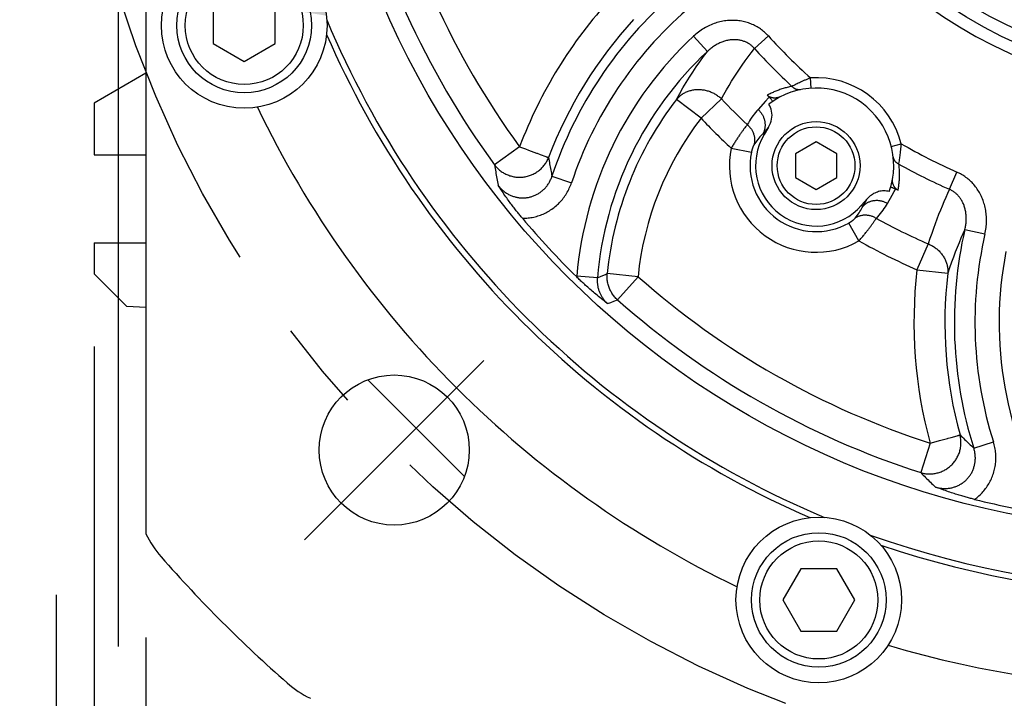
# Model space of a CAD drawing. Header units: millimetres. Extents: x -134 to 420, y 0 to 297.
# Tile 39 of 57: x 297 to 316, y 179 to 192. Entities that reach past the tile are written whole.
import ezdxf

# ---------------------------------------------------------------- set-up
doc = ezdxf.new("R2010")
doc.units = ezdxf.units.MM
doc.header["$LTSCALE"] = 23.1
doc.linetypes.add('CENTER', pattern=[0.6, 0.375, -0.075, 0.075, -0.075])
doc.layers.get('0').update_dxf_attribs({"linetype": 'CONTINUOUS'})
for name, color, linetype in [('AXIS', 7, 'CONTINUOUS'), ('COMPONENTS', 7, 'CONTINUOUS'), ('CUT', 7, 'CONTINUOUS'), ('DIMENSION', 7, 'CONTINUOUS')]:
    doc.layers.add(name, color=color, linetype=linetype)
doc.styles.get("Standard").update_dxf_attribs({"font": 'arial.ttf'})
doc.styles.add('TEXTSTYLE_4', font='gdt')
doc.dimstyles.new('DIMSTYLE_10', dxfattribs={"dimtxt": 3, "dimasz": 4, "dimexe": 0.18, "dimexo": 0.0625, "dimgap": 0.09, "dimtad": 1, "dimdec": 3, "dimlfac": 5, "dimdsep": 46, "dimtxsty": 'STANDARD', "dimblk": '_FILLED', "dimblk1": '_FILLED', "dimblk2": '_FILLED', "dimcen": 0.09, "dimadec": 0, "dimazin": 0, "dimtp": 0.2, "dimtm": 0.2, "dimtfac": 1, "dimtdec": 3, "dimtofl": 0, "dimtmove": 0, "dimatfit": 3, "dimldrblk": '_FILLED', "dimfxl": 1, "dimtolj": 1, "dimarcsym": 0})
doc.dimstyles.new('DIMSTYLE_11', dxfattribs={"dimtxt": 3, "dimasz": 4, "dimexe": 0.18, "dimexo": 0.0625, "dimgap": 0.09, "dimtad": 1, "dimdec": 3, "dimlfac": 5, "dimdsep": 46, "dimtxsty": 'STANDARD', "dimblk": '_FILLED', "dimblk1": '_FILLED', "dimblk2": '_FILLED', "dimcen": 0.09, "dimadec": 0, "dimazin": 0, "dimtp": 0.5, "dimtm": 0.5, "dimtfac": 1, "dimtdec": 3, "dimtofl": 0, "dimtmove": 0, "dimatfit": 3, "dimldrblk": '_FILLED', "dimfxl": 1, "dimtolj": 1, "dimarcsym": 0})
doc.dimstyles.new('DIMSTYLE_5', dxfattribs={"dimtxt": 3, "dimasz": 4, "dimexe": 0.18, "dimexo": 0.0625, "dimgap": 0.09, "dimtad": 1, "dimtih": 1, "dimtoh": 1, "dimdec": 3, "dimlfac": 5, "dimdsep": 46, "dimtxsty": 'STANDARD', "dimblk": '_FILLED', "dimblk1": '_FILLED', "dimblk2": '_FILLED', "dimcen": 0.09, "dimadec": 0, "dimazin": 0, "dimtp": 0.2, "dimtm": 0.2, "dimtfac": 1, "dimtdec": 3, "dimtofl": 0, "dimtmove": 0, "dimatfit": 3, "dimldrblk": '_FILLED', "dimfxl": 1, "dimtolj": 1, "dimarcsym": 0})

# ---------------------------------------------------------------- blocks, each defined once
blk = doc.blocks.new('_FILLED')
at = {"color": 0, "linetype": 'BYBLOCK'}
blk.add_solid([(0, 0), (-1, 0.1625), (-1, -0.1625)], dxfattribs=at)
blk = doc.blocks.new('*D3')
at = {"layer": 'DIMENSION', "color": 2, "linetype": 'CONTINUOUS'}
for p, q in [((287.147, 213.377), (270.155, 213.377)), ((299.621, 207.701), (287.147, 213.377)), ((287.147, 213.377), (287.147, 213.377))]:
    blk.add_line(p, q, dxfattribs=at)
at = {"layer": 'DIMENSION', "color": 2, "linetype": 'CONTINUOUS', "xscale": 4, "yscale": 4, "zscale": 4, "rotation": 335.5301621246}
blk.add_blockref('_FILLED', (299.621, 207.701), dxfattribs=at)
at = {"layer": 'DIMENSION', "color": 2, "linetype": 'CONTINUOUS', "insert": (284.147, 217.127), "char_height": 3, "width": 10.99257, "attachment_point": 3, "line_spacing_factor": 0.9, "style": 'TEXTSTYLE_4'}
blk.add_mtext('{\\Fgdt;n}\\Farial.ttf;215', dxfattribs=at)
blk = doc.blocks.new('*D16')
at = {"layer": 'DIMENSION', "color": 2, "linetype": 'CONTINUOUS'}
for p, q in [((299.19, 179.973), (299.19, 163.395)), ((339.19, 179.973), (339.19, 163.395)), ((299.19, 165.395), (319.19, 165.395)), ((339.19, 165.395), (319.19, 165.395))]:
    blk.add_line(p, q, dxfattribs=at)
at = {"layer": 'DIMENSION', "color": 2, "linetype": 'CONTINUOUS', "xscale": 4, "yscale": 4, "zscale": 4, "rotation": 180}
blk.add_blockref('_FILLED', (299.19, 165.395), dxfattribs=at)
at = {"layer": 'DIMENSION', "color": 2, "linetype": 'CONTINUOUS', "xscale": 4, "yscale": 4, "zscale": 4}
blk.add_blockref('_FILLED', (339.19, 165.395), dxfattribs=at)
at = {"layer": 'DIMENSION', "color": 2, "linetype": 'CONTINUOUS', "insert": (319.19, 169.145), "char_height": 3, "width": 11.11757, "attachment_point": 2, "line_spacing_factor": 0.9, "style": 'TEXTSTYLE_4'}
blk.add_mtext('{\\Fgdt;o}\\Farial.ttf;200', dxfattribs=at)
blk = doc.blocks.new('*D22')
at = {"color": 2, "linetype": 'CONTINUOUS'}
for p, q in [((298.19, 185.595), (298.19, 155.395)), ((340.19, 184.995), (340.19, 155.395)), ((298.19, 157.395), (319.19, 157.395)), ((340.19, 157.395), (319.19, 157.395))]:
    blk.add_line(p, q, dxfattribs=at)
at = {"color": 2, "linetype": 'CONTINUOUS', "xscale": 4, "yscale": 4, "zscale": 4, "rotation": 180}
blk.add_blockref('_FILLED', (298.19, 157.395), dxfattribs=at)
at = {"color": 2, "linetype": 'CONTINUOUS', "xscale": 4, "yscale": 4, "zscale": 4}
blk.add_blockref('_FILLED', (340.19, 157.395), dxfattribs=at)
at = {"color": 2, "linetype": 'CONTINUOUS', "insert": (319.19, 161.145), "char_height": 3, "width": 11.11757, "attachment_point": 2, "line_spacing_factor": 0.9, "style": 'TEXTSTYLE_4'}
blk.add_mtext('{\\Fgdt;o}\\Farial.ttf;210', dxfattribs=at)
blk = doc.blocks.new('*D24')
at = {"color": 2, "linetype": 'CONTINUOUS'}
for p, q in [((296.262, 179.795), (296.262, 194.637)), ((298.662, 179.795), (298.662, 194.637)), ((296.262, 192.637), (273.833, 192.637)), ((273.833, 192.637), (297.462, 192.637)), ((304.662, 192.637), (297.462, 192.637)), ((298.662, 192.637), (304.662, 192.637))]:
    blk.add_line(p, q, dxfattribs=at)
at = {"color": 2, "linetype": 'CONTINUOUS', "xscale": 4, "yscale": 4, "zscale": 4}
blk.add_blockref('_FILLED', (296.262, 192.637), dxfattribs=at)
at = {"color": 2, "linetype": 'CONTINUOUS', "xscale": 4, "yscale": 4, "zscale": 4, "rotation": 180}
blk.add_blockref('_FILLED', (298.662, 192.637), dxfattribs=at)
at = {"color": 2, "linetype": 'CONTINUOUS', "insert": (288.539, 196.387), "char_height": 3, "width": 14.70632, "attachment_point": 3, "line_spacing_factor": 0.9}
blk.add_mtext('4 - \\Fgdt;{\\Fgdt;n}\\Farial.ttf;12', dxfattribs=at)

msp = doc.modelspace()

# ---------------------------------------------------------------- linework, layer by layer
at = {"layer": 'AXIS', "color": 7, "linetype": 'CONTINUOUS'}
for p, q in [((299.19013, 190.8724), (298.19013, 190.29505)), ((298.19013, 190.29505), (298.19013, 189.29505)), ((305.34448, 183.08364), (303.47871, 184.94941))]:
    msp.add_line(p, q, dxfattribs=at)
at = {"layer": 'AXIS', "color": 2, "linetype": 'CENTER'}
for p, q in [((303.98733, 183.59226), (305.71974, 185.32467)), ((303.98733, 183.59226), (302.25492, 181.85985)), ((297.46201, 172.39505), (297.46201, 180.79505))]:
    msp.add_line(p, q, dxfattribs=at)
msp.add_circle((319.19013, 198.79505), 21.5, dxfattribs=at)
at = {"layer": 'COMPONENTS', "color": 7, "linetype": 'CONTINUOUS'}
for p, q in [((299.19013, 215.61676), (299.19013, 181.97335)), ((300.49013, 192.14146), (300.49013, 191.44864)), ((301.69013, 191.44864), (301.69013, 192.14146)), ((300.49013, 191.44864), (301.09013, 191.10223)), ((301.09013, 191.10223), (301.69013, 191.44864)), ((311.2195, 189.82719), (311.13596, 189.68816)), ((312.1367, 189.54873), (311.7367, 189.31779)), ((312.5367, 189.31779), (312.1367, 189.54873)), ((311.7367, 189.31779), (311.7367, 188.85591)), ((312.5367, 188.85591), (312.5367, 189.31779)), ((311.7367, 188.85591), (312.1367, 188.62497)), ((312.1367, 188.62497), (312.5367, 188.85591)), ((313.01783, 188.3209), (313.12424, 188.44331)), ((311.84372, 181.29505), (311.49731, 180.69505)), ((312.53654, 181.29505), (311.84372, 181.29505)), ((312.88295, 180.69505), (312.53654, 181.29505)), ((311.49731, 180.69505), (311.84372, 180.09505)), ((312.53654, 180.09505), (312.88295, 180.69505)), ((311.84372, 180.09505), (312.53654, 180.09505))]:
    msp.add_line(p, q, dxfattribs=at)
at = {"layer": 'COMPONENTS', "color": 9, "linetype": 'CONTINUOUS'}
for p, q in [((310.04044, 191.29484), (309.76871, 191.5863)), ((310.9476, 191.34914), (311.21661, 191.59215)), ((312.04219, 190.58387), (312.02959, 190.78347)), ((311.68936, 190.62766), (311.67171, 190.6186)), ((311.71043, 190.63835), (311.68936, 190.62766)), ((311.73485, 190.65057), (311.71043, 190.63835)), ((311.75292, 190.65949), (311.73485, 190.65057)), ((311.77237, 190.66899), (311.75292, 190.65949)), ((311.79315, 190.67901), (311.77237, 190.66899)), ((311.81523, 190.68952), (311.79315, 190.67901)), ((311.83854, 190.70044), (311.81523, 190.68952)), ((311.23185, 190.41197), (311.21944, 190.39812)), ((309.91461, 190.00171), (309.44134, 190.36679)), ((309.91461, 190.00171), (310.30924, 190.37583)), ((311.161, 190.33289), (311.01725, 190.17245)), ((311.21944, 190.39812), (311.161, 190.33289)), ((310.77239, 189.83434), (310.75858, 189.81581)), ((310.75858, 189.81581), (310.7438, 189.79568)), ((311.2195, 189.82719), (311.10942, 189.7041)), ((311.10942, 189.7041), (311.13596, 189.68816)), ((306.41002, 189.45343), (305.92747, 189.10071)), ((306.41002, 189.45343), (306.52493, 189.41011)), ((313.58966, 189.45957), (313.78339, 189.50926)), ((306.52493, 189.41011), (306.58478, 189.38754)), ((306.58478, 189.38754), (306.73436, 189.33114)), ((306.73436, 189.33114), (306.74672, 189.32647)), ((306.74672, 189.32647), (306.80463, 189.30465)), ((306.80463, 189.30465), (306.91808, 189.26186)), ((306.91808, 189.26186), (306.9255, 189.25905)), ((310.49726, 189.4253), (310.88751, 189.34474)), ((313.75711, 189.25212), (313.76027, 189.27636)), ((313.76027, 189.27636), (313.76346, 189.30191)), ((313.76346, 189.30191), (313.76663, 189.32868)), ((313.73718, 189.11796), (313.73922, 189.13058)), ((313.73922, 189.13058), (313.74272, 189.15269)), ((313.74272, 189.15269), (313.74667, 189.17848)), ((313.74667, 189.17848), (313.75097, 189.20782)), ((313.75097, 189.20782), (313.754, 189.22925)), ((313.754, 189.22925), (313.75711, 189.25212)), ((307.0351, 188.88206), (307.41317, 188.75616)), ((314.71288, 188.62966), (314.85901, 188.96143)), ((313.5151, 188.35765), (313.60744, 188.51669)), ((313.60744, 188.51669), (313.64808, 188.58667)), ((313.64808, 188.58667), (313.66725, 188.61969)), ((313.66725, 188.61969), (313.67629, 188.63527)), ((313.0412, 188.30058), (313.01783, 188.3209)), ((313.0412, 188.30058), (313.12424, 188.44331)), ((312.9652, 187.63224), (312.76799, 187.97849)), ((313.26267, 188.01104), (313.2754, 188.02917)), ((315.01195, 187.85555), (315.40031, 187.76632)), ((314.30401, 187.57546), (314.08689, 187.0769)), ((307.98744, 186.95034), (308.06846, 186.98595)), ((308.06846, 186.98595), (308.10301, 187.00109)), ((308.69775, 186.94149), (308.10301, 187.00109)), ((314.08689, 187.0769), (314.68059, 187.00772)), ((307.5148, 186.95073), (307.51367, 186.93614)), ((307.91185, 186.91702), (307.5148, 186.95073)), ((307.91185, 186.91702), (307.98744, 186.95034)), ((308.30158, 186.49392), (308.69775, 186.94149)), ((308.10867, 186.42119), (308.16942, 186.44422)), ((308.16942, 186.44422), (308.23313, 186.46825)), ((308.23313, 186.46825), (308.30158, 186.49392)), ((314.34168, 183.72556), (314.4601, 183.75806)), ((314.4601, 183.75806), (314.52178, 183.77498)), ((314.52178, 183.77498), (314.67595, 183.81727)), ((314.67595, 183.81727), (314.68869, 183.82076)), ((314.68869, 183.82076), (314.74837, 183.83714)), ((314.74837, 183.83714), (314.86531, 183.86921)), ((314.86531, 183.86921), (314.87296, 183.87129)), ((315.18322, 183.63073), (315.56308, 183.7511)), ((314.34168, 183.72556), (314.15861, 183.15657))]:
    msp.add_line(p, q, dxfattribs=at)
for points in [[(311.21661, 191.59215), (311.19932, 191.61078), (311.18148, 191.62894), (311.16307, 191.64664), (311.14409, 191.66389), (311.12455, 191.68067), (311.1045, 191.69691), (311.08394, 191.71261), (311.06287, 191.72778), (311.04134, 191.74234), (311.01936, 191.75631), (310.99693, 191.76968), (310.97411, 191.78241), (310.95091, 191.79449), (310.92732, 191.80592), (310.9034, 191.81668), (310.87916, 191.82676), (310.85458, 191.83617), (310.82968, 191.8449), (310.80445, 191.85295), (310.7789, 191.86031), (310.75304, 191.86697), (310.72687, 191.87292), (310.70039, 191.87817), (310.67365, 191.88269), (310.64664, 191.88647), (310.61938, 191.88951), (310.59191, 191.89179), (310.56423, 191.8933), (310.53636, 191.89405), (310.50833, 191.89401), (310.48016, 191.89319), (310.45184, 191.89158), (310.42343, 191.88916), (310.39492, 191.88593), (310.36632, 191.8819), (310.33769, 191.87705), (310.30902, 191.87137), (310.28033, 191.86487), (310.25168, 191.85754), (310.22307, 191.84937), (310.1945, 191.84037), (310.16605, 191.83055), (310.13772, 191.81989), (310.10952, 191.80839), (310.08151, 191.79608), (310.0537, 191.78294), (310.02608, 191.76897), (309.99875, 191.7542), (309.97169, 191.73862), (309.94491, 191.72223), (309.9185, 191.70507), (309.89246, 191.68712), (309.86678, 191.66841), (309.84155, 191.64896), (309.81682, 191.6288), (309.79254, 191.60792), (309.76871, 191.5863)], [(310.9476, 191.34913), (310.93741, 191.36054), (310.92685, 191.37165), (310.91591, 191.38244), (310.90461, 191.39291), (310.89295, 191.40304), (310.88094, 191.41282), (310.8686, 191.42223), (310.85591, 191.43127), (310.84292, 191.43991), (310.82962, 191.44815), (310.81602, 191.45599), (310.80215, 191.4634), (310.78802, 191.47037), (310.77364, 191.47692), (310.75901, 191.48302), (310.74416, 191.48867), (310.72908, 191.49388), (310.71376, 191.49864), (310.69822, 191.50295), (310.68246, 191.5068), (310.66648, 191.5102), (310.65028, 191.51313), (310.63387, 191.51558), (310.61726, 191.51756), (310.60045, 191.51906), (310.58347, 191.52007), (310.56633, 191.52059), (310.54904, 191.5206), (310.5316, 191.52011), (310.51403, 191.51911), (310.49635, 191.5176), (310.47855, 191.51558), (310.46066, 191.51303), (310.44269, 191.50996), (310.42464, 191.50637), (310.40653, 191.50224), (310.38838, 191.49759), (310.37019, 191.4924), (310.35199, 191.48667), (310.33378, 191.48042), (310.31559, 191.47362), (310.29744, 191.4663), (310.27933, 191.45844), (310.26129, 191.45004), (310.24333, 191.44113), (310.22546, 191.43168), (310.20771, 191.42171), (310.19009, 191.41123), (310.17262, 191.40024), (310.15531, 191.38873), (310.13819, 191.37673), (310.12128, 191.36425), (310.10458, 191.35127), (310.08814, 191.33784), (310.07196, 191.32395), (310.05605, 191.30962), (310.04044, 191.29484)], [(309.44134, 190.36679), (309.50345, 190.47949), (309.56643, 190.58895), (309.6301, 190.69518), (309.69361, 190.79711), (309.75748, 190.89587), (309.82379, 190.99478), (309.89339, 191.09483), (309.96559, 191.19487), (310.04044, 191.29484)], [(310.30924, 190.37583), (310.35768, 190.46443), (310.40659, 190.55084), (310.45591, 190.63509), (310.50532, 190.71671), (310.55508, 190.79622), (310.60605, 190.87508), (310.65818, 190.95339), (310.71148, 191.03108), (310.76698, 191.10938), (310.82501, 191.18869), (310.88522, 191.26861), (310.9476, 191.34913)], [(312.02959, 190.78347), (312.01476, 190.77746), (312.00005, 190.77142), (311.98547, 190.76535), (311.97105, 190.75929), (311.95678, 190.75323), (311.94271, 190.74718), (311.92885, 190.74115), (311.9152, 190.73517), (311.90178, 190.72922), (311.8886, 190.72333), (311.87568, 190.7175), (311.86303, 190.71173), (311.83854, 190.70044)], [(311.67171, 190.6186), (311.64839, 190.61379), (311.62562, 190.6088), (311.6034, 190.60365), (311.58188, 190.59834), (311.56091, 190.59285), (311.54012, 190.58712), (311.51937, 190.58113), (311.49879, 190.5749)], [(311.83467, 190.55613), (311.82748, 190.55483), (311.82022, 190.55388), (311.81292, 190.55329), (311.80558, 190.55305), (311.79823, 190.55316), (311.79087, 190.55363), (311.78351, 190.55445), (311.77618, 190.55562), (311.76887, 190.55714), (311.76161, 190.559), (311.75441, 190.56121), (311.74729, 190.56376), (311.74024, 190.56665), (311.73329, 190.56986), (311.72645, 190.5734), (311.71973, 190.57725), (311.71315, 190.58142), (311.70671, 190.58589), (311.70042, 190.59066), (311.6943, 190.59571), (311.68836, 190.60104), (311.68261, 190.60664), (311.67706, 190.6125), (311.67171, 190.6186)], [(310.30924, 190.37583), (310.29474, 190.38894), (310.27984, 190.40163), (310.26457, 190.41388), (310.24891, 190.42569), (310.23287, 190.43705), (310.21651, 190.44794), (310.19982, 190.45835), (310.18281, 190.46826), (310.16552, 190.47768), (310.14797, 190.48658), (310.13015, 190.49496), (310.11211, 190.50281), (310.09386, 190.51012), (310.0754, 190.51688), (310.05678, 190.52309), (310.03801, 190.52874), (310.0191, 190.53381), (310.00008, 190.53832), (309.98097, 190.54225), (309.96178, 190.54559), (309.94255, 190.54835), (309.92328, 190.55053), (309.90401, 190.5521), (309.88474, 190.55309), (309.86551, 190.55349), (309.84634, 190.55329), (309.82723, 190.55249), (309.80822, 190.55111), (309.78933, 190.54913), (309.77056, 190.54656), (309.75196, 190.54341), (309.73353, 190.53967), (309.71529, 190.53535), (309.69727, 190.53046), (309.67948, 190.525), (309.66195, 190.51898), (309.64469, 190.5124), (309.62772, 190.50526), (309.61105, 190.49759), (309.59472, 190.48939), (309.57873, 190.48065), (309.5631, 190.47141), (309.54785, 190.46165), (309.53299, 190.4514), (309.51855, 190.44067), (309.50453, 190.42947), (309.49095, 190.4178), (309.47783, 190.40569), (309.46518, 190.39314), (309.45301, 190.38017), (309.44134, 190.36679)], [(311.30518, 190.50167), (311.28707, 190.49339), (311.26907, 190.4849), (311.25084, 190.47602), (311.23227, 190.46668), (311.21348, 190.45695), (311.19446, 190.44683)], [(311.49879, 190.5749), (311.4784, 190.56845), (311.45819, 190.56177), (311.43817, 190.55487), (311.41838, 190.54777), (311.3988, 190.54048), (311.37946, 190.53299), (311.36042, 190.52537), (311.34178, 190.51763), (311.32343, 190.50976), (311.30518, 190.50167)], [(311.01725, 190.17245), (310.99243, 190.1442), (310.96796, 190.11492), (310.94382, 190.08459), (310.92, 190.05324), (310.89654, 190.02084), (310.87353, 189.9873), (310.85101, 189.95259), (310.82895, 189.91674), (310.80738, 189.87973)], [(311.01725, 190.17245), (311.0279, 190.16211), (311.0382, 190.15142), (311.04813, 190.14039), (311.05767, 190.12905), (311.06681, 190.1174), (311.07554, 190.10547), (311.08385, 190.09327), (311.09172, 190.08081), (311.09914, 190.06812), (311.10611, 190.05521), (311.1126, 190.04209), (311.11863, 190.0288), (311.12417, 190.01533), (311.12922, 190.00173), (311.13377, 189.98799), (311.13781, 189.97415), (311.14135, 189.96022), (311.14437, 189.94621), (311.14687, 189.93216), (311.14885, 189.91808), (311.1503, 189.90398), (311.15123, 189.88989), (311.15162, 189.87583), (311.15149, 189.86181), (311.15083, 189.84786), (311.14964, 189.83399), (311.14793, 189.82023), (311.14569, 189.80659), (311.14293, 189.79309), (311.13965, 189.77975), (311.13586, 189.76659), (311.13156, 189.75363), (311.12676, 189.74088), (311.12146, 189.72837), (311.11568, 189.7161), (311.10942, 189.70411)], [(310.80738, 189.87973), (310.80226, 189.87326), (310.79685, 189.86635), (310.79115, 189.85899), (310.78517, 189.8512), (310.77239, 189.83434)], [(310.80738, 189.87973), (310.81871, 189.86965), (310.82967, 189.85921), (310.84023, 189.84841), (310.85039, 189.83727), (310.86012, 189.82581), (310.86941, 189.81405), (310.87826, 189.80199), (310.88663, 189.78967), (310.89454, 189.77709), (310.90195, 189.76428), (310.90887, 189.75125), (310.91528, 189.73803), (310.92117, 189.72462), (310.92653, 189.71106), (310.93136, 189.69736), (310.93565, 189.68354), (310.93939, 189.66963), (310.94258, 189.65563), (310.94521, 189.64158), (310.94728, 189.62749), (310.94879, 189.61338), (310.94973, 189.59927), (310.9501, 189.58519), (310.94991, 189.57115), (310.94914, 189.55718), (310.94781, 189.54329), (310.94592, 189.52951), (310.94346, 189.51585), (310.94044, 189.50234), (310.93687, 189.48899)], [(310.7438, 189.79568), (310.73606, 189.78504), (310.72811, 189.77402), (310.71995, 189.76263), (310.71158, 189.75089), (310.70303, 189.7388), (310.69429, 189.72638), (310.68538, 189.71362), (310.67631, 189.70056), (310.66709, 189.68719), (310.65773, 189.67352), (310.64823, 189.65958), (310.63862, 189.64536), (310.62889, 189.63088), (310.61906, 189.61616), (310.60914, 189.6012), (310.59914, 189.58602), (310.58907, 189.57063), (310.57894, 189.55505), (310.56878, 189.5393), (310.55857, 189.52338), (310.54835, 189.50731), (310.53811, 189.49112), (310.52787, 189.4748), (310.51764, 189.45839), (310.50743, 189.44188), (310.49726, 189.4253)], [(311.10942, 189.7041), (311.08934, 189.68375), (311.06941, 189.66255), (311.04966, 189.64049), (311.03014, 189.61757), (311.01087, 189.59378), (310.99187, 189.56904), (310.97317, 189.54332), (310.95483, 189.51664), (310.93687, 189.48899)], [(310.93687, 189.48899), (310.93573, 189.48713), (310.93455, 189.48513), (310.93334, 189.48298), (310.93209, 189.48069), (310.93082, 189.47825), (310.92951, 189.47567), (310.92817, 189.47295), (310.92681, 189.47009), (310.92543, 189.46709), (310.92402, 189.46396), (310.9226, 189.4607), (310.92116, 189.4573), (310.9197, 189.45378), (310.91823, 189.45013), (310.91676, 189.44637), (310.91527, 189.44248), (310.91378, 189.43847), (310.91229, 189.43435), (310.91079, 189.43012), (310.9093, 189.42578), (310.90781, 189.42134), (310.90633, 189.41679), (310.90486, 189.41214), (310.9034, 189.40741), (310.90195, 189.40258), (310.90052, 189.39766), (310.8991, 189.39266), (310.89771, 189.38759), (310.89633, 189.38243), (310.89498, 189.37722), (310.89366, 189.37194), (310.89237, 189.36659), (310.8911, 189.3612), (310.88987, 189.35576), (310.88868, 189.35027), (310.88751, 189.34474)], [(313.76663, 189.32868), (313.7682, 189.3425), (313.76976, 189.35659), (313.77129, 189.37094), (313.7728, 189.38554), (313.77427, 189.40037), (313.77572, 189.41542), (313.77712, 189.43067), (313.77848, 189.44611), (313.77979, 189.46171), (313.78105, 189.47744), (313.78225, 189.4933), (313.78339, 189.50926)], [(305.92747, 189.10071), (305.93986, 189.08484), (305.95275, 189.06943), (305.96614, 189.05447), (305.98006, 189.03997), (305.9945, 189.02591), (306.0094, 189.01236), (306.02475, 188.99933), (306.04056, 188.9868), (306.05679, 188.97481), (306.07342, 188.96338), (306.09045, 188.9525), (306.10784, 188.94221), (306.12557, 188.9325), (306.14364, 188.92339), (306.16201, 188.91488), (306.18066, 188.907), (306.19958, 188.89975), (306.21874, 188.89313), (306.23812, 188.88715), (306.25769, 188.88183), (306.27745, 188.87716), (306.29736, 188.87316), (306.31739, 188.86982), (306.33753, 188.86716), (306.35776, 188.86516), (306.37804, 188.86385), (306.39836, 188.86321), (306.4187, 188.86324), (306.43902, 188.86396), (306.45931, 188.86536), (306.47955, 188.86743), (306.4997, 188.87017), (306.51975, 188.87359), (306.53968, 188.87767), (306.55945, 188.88241), (306.57906, 188.88781), (306.59847, 188.89386), (306.61766, 188.90055), (306.63662, 188.90788), (306.65531, 188.91583), (306.67372, 188.9244), (306.69183, 188.93358), (306.70962, 188.94336), (306.72706, 188.95372), (306.74414, 188.96466), (306.76083, 188.97616), (306.77712, 188.98821), (306.79299, 189.00079), (306.80842, 189.0139), (306.82339, 189.0275), (306.83788, 189.0416), (306.85189, 189.05617), (306.86538, 189.0712), (306.87835, 189.08667), (306.89079, 189.10256), (306.90267, 189.11885), (306.91399, 189.13552), (306.92472, 189.15256), (306.93487, 189.16995), (306.94441, 189.18766), (306.95334, 189.20568), (306.96164, 189.22399), (306.96931, 189.24255)], [(305.92747, 189.10071), (305.93267, 189.06678), (305.93789, 189.03325), (305.94314, 189.0001), (305.9484, 188.96743), (305.95367, 188.93516), (305.95901, 188.90298), (305.96441, 188.87091), (305.96988, 188.83892), (305.97548, 188.80667), (305.98122, 188.77402), (305.9871, 188.74111), (305.99312, 188.70793)], [(306.9255, 189.25905), (306.93871, 189.2541), (306.94447, 189.25191), (306.95437, 189.24819)], [(306.95437, 189.24819), (306.95848, 189.24662), (306.96204, 189.24529), (306.96505, 189.2442), (306.96747, 189.24329), (306.96931, 189.24255)], [(306.96931, 189.24255), (306.97455, 189.21138), (306.97981, 189.18058), (306.98509, 189.15013), (306.99037, 189.12015), (306.99567, 189.09052), (307.00102, 189.06098), (307.00643, 189.03154), (307.01191, 189.0022), (307.0175, 188.97261), (307.02324, 188.94267), (307.0291, 188.91248), (307.0351, 188.88206)], [(313.6274, 189.25363), (313.62839, 189.24639), (313.62973, 189.23919), (313.63142, 189.23207), (313.63346, 189.22502), (313.63584, 189.21806), (313.63856, 189.2112), (313.64161, 189.20446), (313.64499, 189.19784), (313.6487, 189.19136), (313.65271, 189.18504), (313.65704, 189.17887), (313.66167, 189.17288), (313.66659, 189.16707), (313.67179, 189.16146), (313.67727, 189.15605), (313.68301, 189.15085), (313.68901, 189.14587), (313.69525, 189.14113), (313.70173, 189.13662), (313.70842, 189.13236), (313.71533, 189.12836), (313.72243, 189.12462), (313.72972, 189.12115), (313.73718, 189.11796)], [(313.72129, 188.61098), (313.72474, 188.63034), (313.72797, 188.64971), (313.73096, 188.66911), (313.73373, 188.68845), (313.73626, 188.70781), (313.73858, 188.72738), (313.7407, 188.74727), (313.74261, 188.76737), (313.74429, 188.78764), (313.74573, 188.80806), (313.74693, 188.82864), (313.74788, 188.84932), (313.74858, 188.87007), (313.74902, 188.89093), (313.74921, 188.91187), (313.74914, 188.93279), (313.74882, 188.9538), (313.74819, 188.97522), (313.74731, 188.99699), (313.74613, 189.01917), (313.74453, 189.04231), (313.74248, 189.06657), (313.74002, 189.09179), (313.73718, 189.11796)], [(305.99312, 188.70793), (306.00352, 188.69443), (306.0143, 188.68122), (306.02543, 188.6683), (306.03691, 188.65567), (306.04874, 188.64337), (306.0609, 188.63139), (306.07337, 188.61977), (306.08614, 188.6085), (306.0992, 188.5976), (306.11253, 188.58709), (306.12612, 188.57697), (306.13996, 188.56724), (306.15403, 188.55793), (306.16832, 188.54903), (306.18283, 188.54054), (306.19753, 188.53248), (306.21243, 188.52485), (306.22751, 188.51764), (306.24276, 188.51087), (306.25817, 188.50453), (306.27374, 188.49864), (306.28945, 188.49319), (306.30529, 188.48819), (306.32124, 188.48365), (306.3373, 188.47956), (306.35345, 188.47592), (306.36968, 188.47275), (306.38597, 188.47005), (306.40231, 188.4678), (306.4187, 188.46602), (306.43513, 188.46471), (306.45156, 188.46387), (306.46801, 188.46349), (306.48446, 188.46358), (306.50089, 188.46414), (306.51729, 188.46516), (306.53365, 188.46666), (306.54997, 188.46861), (306.56622, 188.47103), (306.5824, 188.47391), (306.59849, 188.47726), (306.61448, 188.48106), (306.63036, 188.48531), (306.64613, 188.49002), (306.66176, 188.49518), (306.67725, 188.50078), (306.69259, 188.50683), (306.70776, 188.51332), (306.72275, 188.52024), (306.73756, 188.5276), (306.75217, 188.53537), (306.76657, 188.54357), (306.78075, 188.55219), (306.79469, 188.56121), (306.80838, 188.57063), (306.82182, 188.58044), (306.835, 188.59065), (306.8479, 188.60123), (306.86052, 188.61219), (306.87285, 188.62352), (306.88488, 188.63522), (306.8966, 188.64727), (306.908, 188.65967), (306.91908, 188.67242), (306.92982, 188.68549), (306.94021, 188.69889), (306.95024, 188.71259), (306.95991, 188.7266), (306.96918, 188.74087), (306.97804, 188.75536), (306.9865, 188.77009), (306.9946, 188.78514), (307.00233, 188.80052), (307.00969, 188.8162), (307.01665, 188.83221), (307.02322, 188.84853), (307.02938, 188.86515), (307.0351, 188.88206)], [(315.40031, 187.76632), (315.40694, 187.79701), (315.41274, 187.82773), (315.41774, 187.85848), (315.42192, 187.88931), (315.42528, 187.92016), (315.42783, 187.95096), (315.42956, 187.98168), (315.43047, 188.01234), (315.43059, 188.04285), (315.4299, 188.0732), (315.42841, 188.10339), (315.42615, 188.13335), (315.42311, 188.16307), (315.41929, 188.19255), (315.41473, 188.22173), (315.40943, 188.2506), (315.40339, 188.27916), (315.39663, 188.30737), (315.38917, 188.3352), (315.38101, 188.36268), (315.37217, 188.38974), (315.36267, 188.41639), (315.3525, 188.44263), (315.34171, 188.46842), (315.33028, 188.49375), (315.31823, 188.51863), (315.3056, 188.54302), (315.29238, 188.56691), (315.27858, 188.59031), (315.26425, 188.61317), (315.24939, 188.63549), (315.23399, 188.65728), (315.2181, 188.67852), (315.20172, 188.69921), (315.18484, 188.71934), (315.16749, 188.73893), (315.14966, 188.75797), (315.13135, 188.77646), (315.1126, 188.79437), (315.0934, 188.81172), (315.07376, 188.82849), (315.05374, 188.84465), (315.03332, 188.8602), (315.01253, 188.87513), (314.99142, 188.88943), (314.97, 188.90307), (314.94827, 188.91607), (314.92629, 188.92841), (314.90411, 188.94008), (314.88168, 188.95109), (314.85901, 188.96143)], [(306.46419, 188.07013), (306.49165, 188.07033), (306.51906, 188.07129), (306.54641, 188.07301), (306.57372, 188.0755), (306.60096, 188.07875), (306.62809, 188.08275), (306.65509, 188.08751), (306.68198, 188.09303), (306.70868, 188.09929), (306.73521, 188.10629), (306.76156, 188.11404), (306.78768, 188.12252), (306.81356, 188.13173), (306.83921, 188.14168), (306.86456, 188.15233), (306.88963, 188.16369), (306.9144, 188.17577), (306.93883, 188.18853), (306.96291, 188.20198), (306.98663, 188.21612), (307.00996, 188.23091), (307.03287, 188.24635), (307.05538, 188.26245), (307.07743, 188.27917), (307.09902, 188.29652), (307.12016, 188.31449), (307.14081, 188.33305), (307.16095, 188.3522), (307.18061, 188.37196), (307.19971, 188.39226), (307.21827, 188.41313), (307.23629, 188.43456), (307.25371, 188.45648), (307.27054, 188.47892), (307.28676, 188.50185), (307.30233, 188.52521), (307.3172, 188.54891), (307.33142, 188.57303), (307.34501, 188.59765), (307.35801, 188.62282), (307.3704, 188.64849), (307.38211, 188.67466), (307.39313, 188.70133), (307.40349, 188.7285), (307.41317, 188.75616)], [(314.71288, 188.62966), (314.67669, 188.55008), (314.64105, 188.46968), (314.60597, 188.38847), (314.57163, 188.30689), (314.53789, 188.22447), (314.50428, 188.13988), (314.47071, 188.05298), (314.43731, 187.96389), (314.40393, 187.8717), (314.37053, 187.77608), (314.33721, 187.67734), (314.30401, 187.57546)], [(315.01195, 187.85555), (315.01683, 187.876), (315.02122, 187.89648), (315.0251, 187.91696), (315.02849, 187.93745), (315.03138, 187.95792), (315.03377, 187.97834), (315.03566, 187.99869), (315.03705, 188.01897), (315.03794, 188.03913), (315.03834, 188.05916), (315.03825, 188.07906), (315.03768, 188.09879), (315.03662, 188.11834), (315.03509, 188.1377), (315.03309, 188.15684), (315.03063, 188.17576), (315.02771, 188.19445), (315.02434, 188.21289), (315.02053, 188.23107), (315.01629, 188.24898), (315.01161, 188.2666), (315.00652, 188.28394), (315.00101, 188.30097), (314.9951, 188.3177), (314.9888, 188.33411), (314.9821, 188.35019), (314.97503, 188.36594), (314.96758, 188.38134), (314.95978, 188.39639), (314.95162, 188.41109), (314.94312, 188.42541), (314.9343, 188.43935), (314.92514, 188.45293), (314.91567, 188.46613), (314.90589, 188.47894), (314.89579, 188.49139), (314.88539, 188.50346), (314.87469, 188.51514), (314.86369, 188.52644), (314.8524, 188.53736), (314.84083, 188.54788), (314.829, 188.55799), (314.81692, 188.56768), (314.8046, 188.57696), (314.79206, 188.5858), (314.77931, 188.59421), (314.76635, 188.60219), (314.75323, 188.60972), (314.73993, 188.61681), (314.72648, 188.62346), (314.71288, 188.62966)], [(313.5151, 188.35765), (313.50197, 188.36459), (313.48862, 188.37108), (313.47507, 188.37712), (313.46133, 188.38269), (313.44743, 188.38778), (313.43339, 188.3924), (313.41922, 188.39653), (313.40494, 188.40016), (313.39057, 188.4033), (313.37614, 188.40593), (313.36166, 188.40806), (313.34715, 188.40968), (313.33264, 188.41079), (313.31814, 188.41139), (313.30367, 188.41147), (313.28925, 188.41104), (313.27491, 188.4101), (313.26066, 188.40864), (313.24652, 188.40668), (313.23251, 188.40421), (313.21865, 188.40123), (313.20497, 188.39776), (313.19147, 188.39379), (313.17818, 188.38933), (313.16512, 188.38439), (313.1523, 188.37898), (313.13974, 188.37309), (313.12746, 188.36675), (313.11547, 188.35995), (313.1038, 188.35271), (313.09246, 188.34504), (313.08146, 188.33695), (313.07082, 188.32844), (313.06055, 188.31954), (313.05067, 188.31025), (313.0412, 188.30059)], [(313.30156, 188.0676), (313.33024, 188.09974), (313.35763, 188.13193), (313.38375, 188.16416), (313.40856, 188.19647), (313.43212, 188.2288), (313.45453, 188.2611), (313.47584, 188.29333), (313.49603, 188.32552), (313.5151, 188.35765)], [(312.88993, 188.07001), (312.9108, 188.09577), (312.93058, 188.12158), (312.94929, 188.14738), (312.96697, 188.17314), (312.98364, 188.19883), (312.99936, 188.22444), (313.01419, 188.24996), (313.02812, 188.27535), (313.0412, 188.30058)], [(313.30156, 188.0676), (313.28847, 188.07527), (313.27515, 188.08246), (313.26162, 188.08917), (313.24789, 188.09538), (313.23398, 188.1011), (313.21992, 188.1063), (313.20573, 188.11099), (313.19142, 188.11515), (313.17701, 188.11877), (313.16254, 188.12187), (313.14801, 188.12442), (313.13345, 188.12643), (313.11889, 188.12789), (313.10433, 188.1288), (313.08981, 188.12916), (313.07534, 188.12897), (313.06095, 188.12823), (313.04665, 188.12694), (313.03247, 188.1251), (313.01843, 188.12271), (313.00455, 188.11978), (312.99084, 188.11632), (312.97733, 188.11232), (312.96404, 188.1078), (312.95099, 188.10275), (312.93819, 188.09719), (312.92567, 188.09113), (312.91344, 188.08457), (312.90152, 188.07753), (312.88993, 188.07001)], [(312.76799, 187.97849), (312.77289, 187.98131), (312.77774, 187.98414), (312.78253, 187.98699), (312.78727, 187.98986), (312.79195, 187.99274), (312.79657, 187.99563), (312.80111, 187.99852), (312.80559, 188.00142), (312.80998, 188.00432), (312.8143, 188.00721), (312.81854, 188.01009), (312.82268, 188.01296), (312.82674, 188.01582), (312.8307, 188.01865), (312.83457, 188.02147), (312.83833, 188.02426), (312.842, 188.02702), (312.84556, 188.02974), (312.84902, 188.03244), (312.85237, 188.03509), (312.85561, 188.03771), (312.85873, 188.04027), (312.86175, 188.0428), (312.86465, 188.04527), (312.86743, 188.04769), (312.87009, 188.05005), (312.87264, 188.05236), (312.87506, 188.0546), (312.87736, 188.05678), (312.87953, 188.05889), (312.88158, 188.06093), (312.88351, 188.0629), (312.88531, 188.06479), (312.88698, 188.06661), (312.88852, 188.06835), (312.88993, 188.07001)], [(312.9652, 187.63223), (312.97783, 187.64703), (312.99037, 187.66183), (313.00282, 187.67663), (313.01517, 187.69141), (313.02741, 187.70615), (313.03953, 187.72084), (313.05151, 187.73546), (313.06335, 187.75), (313.07504, 187.76444), (313.08656, 187.77877), (313.09791, 187.79297), (313.10907, 187.80703), (313.12004, 187.82094), (313.13081, 187.83467), (313.14136, 187.84821), (313.15169, 187.86156), (313.1618, 187.87468), (313.17167, 187.88759), (313.18129, 187.90025), (313.19066, 187.91265), (313.19977, 187.9248), (313.20862, 187.93667), (313.2172, 187.94825), (313.22551, 187.95953), (313.23353, 187.9705), (313.24126, 187.98115), (313.2487, 187.99146), (313.26267, 188.01104)], [(313.2754, 188.02917), (313.28129, 188.03766), (313.28685, 188.04575), (313.29209, 188.05345), (313.29699, 188.06074), (313.30156, 188.0676)], [(315.01195, 187.85555), (314.97404, 187.77125), (314.9364, 187.68493), (314.8991, 187.59659), (314.86239, 187.50671), (314.82611, 187.41477), (314.78972, 187.31912), (314.75315, 187.21916), (314.71673, 187.11538), (314.68059, 187.00772)], [(314.30401, 187.57546), (314.32192, 187.56775), (314.33955, 187.55954), (314.3569, 187.55083), (314.37398, 187.54161), (314.39078, 187.53189), (314.40723, 187.5217), (314.42335, 187.51104), (314.43913, 187.49992), (314.45452, 187.48835), (314.46953, 187.47636), (314.48414, 187.46393), (314.49832, 187.4511), (314.51207, 187.43788), (314.52538, 187.42426), (314.53821, 187.41029), (314.55058, 187.39597), (314.56245, 187.3813), (314.57382, 187.36632), (314.58468, 187.35104), (314.59501, 187.33546), (314.60481, 187.31961), (314.61406, 187.3035), (314.62275, 187.28715), (314.63088, 187.27058), (314.63844, 187.25381), (314.64541, 187.23685), (314.65179, 187.21972), (314.65758, 187.20245), (314.66276, 187.18503), (314.66734, 187.16751), (314.6713, 187.14989), (314.67465, 187.13219), (314.67737, 187.11443), (314.67948, 187.09664), (314.68095, 187.07882), (314.68181, 187.061), (314.68203, 187.0432), (314.68163, 187.02544), (314.68059, 187.00772)], [(308.30158, 186.49392), (308.28617, 186.50816), (308.27132, 186.52288), (308.25701, 186.53807), (308.24321, 186.55378), (308.22994, 186.57), (308.21726, 186.58664), (308.20517, 186.60371), (308.19366, 186.62121), (308.18278, 186.63909), (308.17252, 186.65733), (308.1629, 186.67594), (308.15393, 186.69486), (308.14563, 186.71407), (308.13799, 186.73357), (308.13104, 186.75332), (308.12478, 186.7733), (308.11922, 186.79348), (308.11436, 186.81385), (308.11021, 186.83436), (308.10677, 186.85501), (308.10406, 186.87577), (308.10207, 186.8966), (308.1008, 186.91749), (308.10026, 186.93841), (308.10045, 186.95934), (308.10136, 186.98024), (308.10301, 187.00109)], [(307.91185, 186.91702), (307.91069, 186.90134), (307.90994, 186.88574), (307.90961, 186.87023), (307.90967, 186.85485), (307.91013, 186.83958), (307.91098, 186.8243), (307.91223, 186.80899), (307.91387, 186.79368), (307.91591, 186.77844), (307.91835, 186.76326), (307.92117, 186.74815), (307.92438, 186.73314), (307.92798, 186.71823), (307.93195, 186.70342), (307.93631, 186.68873), (307.94104, 186.67416), (307.94614, 186.65972), (307.95162, 186.64541), (307.95747, 186.63124), (307.96369, 186.61721), (307.97027, 186.60335), (307.97722, 186.58964), (307.98452, 186.57611), (307.99217, 186.56278), (308.00016, 186.54964), (308.0085, 186.53671), (308.01715, 186.52402), (308.02612, 186.51157), (308.0354, 186.49937), (308.04497, 186.48742), (308.05483, 186.47576), (308.06496, 186.46437), (308.07541, 186.45321), (308.08619, 186.44228), (308.09728, 186.43161), (308.10867, 186.42119)], [(314.15861, 183.15657), (314.17796, 183.15101), (314.19744, 183.14612), (314.21707, 183.1419), (314.23686, 183.13834), (314.25679, 183.13546), (314.27681, 183.13325), (314.2969, 183.13173), (314.31705, 183.13089), (314.33723, 183.13073), (314.3574, 183.13125), (314.37757, 183.13247), (314.39769, 183.13436), (314.41774, 183.13692), (314.43771, 183.14017), (314.45757, 183.14409), (314.4773, 183.14868), (314.49687, 183.15393), (314.51626, 183.15984), (314.53545, 183.16639), (314.55441, 183.1736), (314.57314, 183.18143), (314.5916, 183.18989), (314.60977, 183.19897), (314.62763, 183.20865), (314.64517, 183.21892), (314.66234, 183.22978), (314.67916, 183.24121), (314.69559, 183.25319), (314.71161, 183.26572), (314.72721, 183.27877), (314.74236, 183.29234), (314.75705, 183.30641), (314.77127, 183.32096), (314.78499, 183.33597), (314.7982, 183.35143), (314.81089, 183.36732), (314.82304, 183.38363), (314.83463, 183.40032), (314.84566, 183.41739), (314.85611, 183.43481), (314.86597, 183.45257), (314.87522, 183.47064), (314.88387, 183.48901), (314.89188, 183.50764), (314.89927, 183.52653), (314.90602, 183.54565), (314.91211, 183.56497), (314.91755, 183.58447), (314.92234, 183.60414), (314.92645, 183.62395), (314.92989, 183.64388), (314.93265, 183.6639), (314.93474, 183.68399), (314.93614, 183.70412), (314.93686, 183.72429), (314.9369, 183.74445), (314.93625, 183.76459), (314.93492, 183.78469), (314.93291, 183.80472), (314.93021, 183.82466), (314.92685, 183.84449), (314.92281, 183.86417), (314.91809, 183.8837)], [(314.87296, 183.87129), (314.88655, 183.87506), (314.8925, 183.87667), (314.9027, 183.87949)], [(314.9027, 183.87949), (314.90695, 183.88063), (314.91061, 183.88165), (314.91368, 183.88253), (314.91618, 183.88322), (314.91809, 183.8837)], [(314.91809, 183.8837), (314.94066, 183.86156), (314.96303, 183.83972), (314.9852, 183.8182), (315.0071, 183.79704), (315.0288, 183.77618), (315.0505, 183.75543), (315.07218, 183.7348), (315.09385, 183.71427), (315.11577, 183.69362), (315.13801, 183.67278), (315.16049, 183.65181), (315.18322, 183.63073)], [(315.19857, 182.63829), (315.22068, 182.6546), (315.24229, 182.67148), (315.2634, 182.68895), (315.28403, 182.70701), (315.30417, 182.72565), (315.32376, 182.74484), (315.34281, 182.76456), (315.36132, 182.78483), (315.37924, 182.80559), (315.39659, 182.82685), (315.41335, 182.84861), (315.42949, 182.87082), (315.44501, 182.89348), (315.45992, 182.9166), (315.47417, 182.94012), (315.48777, 182.96405), (315.50071, 182.98838), (315.51297, 183.01307), (315.52455, 183.0381), (315.53544, 183.06348), (315.54561, 183.08916), (315.55507, 183.11512), (315.56382, 183.14137), (315.57183, 183.16786), (315.5791, 183.19459), (315.58564, 183.22155), (315.59144, 183.2487), (315.59647, 183.27604), (315.60076, 183.30357), (315.60428, 183.33123), (315.60704, 183.35902), (315.60902, 183.38695), (315.61023, 183.41493), (315.61065, 183.44297), (315.61029, 183.47106), (315.60916, 183.4991), (315.60726, 183.52702), (315.60459, 183.55489), (315.60111, 183.5828), (315.59684, 183.6108), (315.59176, 183.63885), (315.58585, 183.66691), (315.5791, 183.69496), (315.57151, 183.72303), (315.56308, 183.7511)], [(314.44258, 182.87739), (314.45894, 182.87259), (314.47542, 182.86823), (314.49202, 182.86432), (314.50873, 182.86086), (314.52554, 182.85785), (314.54241, 182.85531), (314.55933, 182.85324), (314.57629, 182.85163), (314.59325, 182.85049), (314.61022, 182.84982), (314.62716, 182.84962), (314.64408, 182.84989), (314.66093, 182.85062), (314.67773, 182.85182), (314.69445, 182.85348), (314.71109, 182.8556), (314.72762, 182.85818), (314.74406, 182.86121), (314.76038, 182.8647), (314.77657, 182.86864), (314.79263, 182.87302), (314.80854, 182.87785), (314.82429, 182.88311), (314.83987, 182.88881), (314.85527, 182.89494), (314.87047, 182.90149), (314.88546, 182.90847), (314.90023, 182.91585), (314.91478, 182.92364), (314.92908, 182.93184), (314.94314, 182.94043), (314.95693, 182.94941), (314.97046, 182.95877), (314.98371, 182.96851), (314.99668, 182.97862), (315.00934, 182.98909), (315.02171, 182.99992), (315.03375, 183.01109), (315.04548, 183.0226), (315.05687, 183.03444), (315.06793, 183.0466), (315.07863, 183.05907), (315.08898, 183.07185), (315.09897, 183.08493), (315.10858, 183.09829), (315.11782, 183.11193), (315.12667, 183.12584), (315.13513, 183.14), (315.14319, 183.15442), (315.15085, 183.16907), (315.1581, 183.18395), (315.16493, 183.19905), (315.17133, 183.21435), (315.17731, 183.22984), (315.18285, 183.24551), (315.18796, 183.26135), (315.19262, 183.27735), (315.19683, 183.2935), (315.2006, 183.30978), (315.20391, 183.3262), (315.20677, 183.34273), (315.20917, 183.35937), (315.21111, 183.37611), (315.21258, 183.39293), (315.21358, 183.40982), (315.21411, 183.42676), (315.21417, 183.44375), (315.21376, 183.46076), (315.21288, 183.47776), (315.21153, 183.49468), (315.20971, 183.51157), (315.20742, 183.52851), (315.20464, 183.5455), (315.20137, 183.56251), (315.1976, 183.57955), (315.19332, 183.59662), (315.18853, 183.61368), (315.18322, 183.63073)], [(314.15861, 183.15657), (314.18276, 183.13217), (314.2067, 183.10811), (314.23044, 183.08437), (314.25389, 183.06103), (314.27713, 183.03802), (314.30037, 183.01512), (314.32359, 182.99235), (314.34681, 182.96969), (314.37029, 182.94689), (314.39412, 182.92386), (314.41822, 182.90069), (314.44258, 182.87739)]]:
    msp.add_lwpolyline(points, dxfattribs=at)
at = {"layer": 'COMPONENTS', "color": 7, "linetype": 'CONTINUOUS'}
for points in [[(311.23185, 190.41197), (311.22732, 190.4163), (311.22289, 190.42047), (311.21859, 190.42449), (311.21443, 190.42829), (311.2104, 190.43193), (311.20639, 190.43559), (311.20238, 190.43932), (311.1984, 190.44307), (311.19446, 190.44683)], [(311.2695, 190.40262), (311.26255, 190.40517), (311.25489, 190.40783), (311.24626, 190.41056), (311.23692, 190.41341), (311.22688, 190.41638)], [(311.22688, 190.41638), (311.237, 190.40634), (311.24643, 190.39649), (311.25516, 190.38681), (311.26308, 190.37745), (311.27031, 190.36826), (311.27721, 190.35889), (311.28389, 190.34921), (311.29024, 190.33934), (311.29626, 190.32929)], [(311.44826, 190.41954), (311.44035, 190.41562), (311.43233, 190.41201), (311.42422, 190.40868), (311.41598, 190.40564), (311.40764, 190.4029), (311.39927, 190.40047), (311.39087, 190.39835), (311.38243, 190.39654), (311.37401, 190.39504), (311.3656, 190.39384), (311.35719, 190.39296), (311.34882, 190.39238), (311.34046, 190.3921), (311.33213, 190.39212), (311.32387, 190.39244), (311.3157, 190.39305), (311.30761, 190.39396), (311.29965, 190.39515), (311.29183, 190.39661), (311.28414, 190.39834), (311.2766, 190.40034), (311.2695, 190.40262)], [(311.2195, 189.82719), (311.24024, 189.86634), (311.25711, 189.90565), (311.27013, 189.94513), (311.27919, 189.98509), (311.28439, 190.02521), (311.28598, 190.06458), (311.28396, 190.10313), (311.27833, 190.14092), (311.26945, 190.17726), (311.25741, 190.21191), (311.2421, 190.24511), (311.22353, 190.27686)], [(306.46419, 188.07013), (306.45169, 188.08501), (306.43902, 188.10021), (306.42618, 188.11573), (306.41317, 188.13157), (306.4, 188.14773), (306.38666, 188.16422), (306.37317, 188.18101), (306.35952, 188.19813), (306.34568, 188.21564), (306.33162, 188.23355), (306.31737, 188.25185), (306.3029, 188.2706), (306.28819, 188.2898), (306.27326, 188.30944), (306.25807, 188.32961), (306.24263, 188.35027), (306.22693, 188.37145), (306.21092, 188.39326), (306.19457, 188.41572), (306.17791, 188.43881), (306.16088, 188.46262), (306.14347, 188.48721), (306.1257, 188.51251), (306.10763, 188.53846), (306.08931, 188.56503), (306.07069, 188.59226), (306.05176, 188.62015), (306.03252, 188.64873), (306.01297, 188.67799), (305.99312, 188.70793)], [(313.62248, 188.7385), (313.62031, 188.74681), (313.61843, 188.75525), (313.61686, 188.7638), (313.61559, 188.77248), (313.61462, 188.78126), (313.61398, 188.79011), (313.61365, 188.79904), (313.61365, 188.80804), (313.61397, 188.81703), (313.61462, 188.826), (313.6156, 188.83496), (313.6169, 188.84393)], [(313.72129, 188.61098), (313.71496, 188.61452), (313.70875, 188.61835), (313.70264, 188.62245), (313.69663, 188.62684), (313.69073, 188.6315), (313.68498, 188.63642), (313.67938, 188.64162), (313.67393, 188.64708), (313.66866, 188.65279), (313.66359, 188.65873), (313.6587, 188.66491), (313.65404, 188.67131), (313.64959, 188.67793), (313.64535, 188.68477), (313.64135, 188.69183), (313.63756, 188.69913), (313.63401, 188.70665), (313.63072, 188.71435), (313.6277, 188.72223), (313.62494, 188.7303), (313.62248, 188.7385)], [(313.55065, 188.58611), (313.5251, 188.59198), (313.49949, 188.59612), (313.47382, 188.5985), (313.44799, 188.59911), (313.42209, 188.59797), (313.39643, 188.5952), (313.37105, 188.59079), (313.34589, 188.58474), (313.32117, 188.57717), (313.29688, 188.56809), (313.27301, 188.55749), (313.24974, 188.54545), (313.22706, 188.53198), (313.20497, 188.51707), (313.18363, 188.50075), (313.16309, 188.48302), (313.14329, 188.46387), (313.12424, 188.44331)], [(313.57804, 188.67147), (313.58958, 188.66882), (313.60096, 188.66581), (313.61221, 188.66246), (313.62332, 188.65876), (313.63429, 188.6547), (313.64508, 188.65032), (313.65567, 188.64563), (313.66607, 188.64061), (313.67629, 188.63527)], [(308.10867, 186.42119), (308.07783, 186.44522), (308.04772, 186.46888), (308.01834, 186.49216), (307.98965, 186.5151), (307.96168, 186.53765), (307.9346, 186.55968), (307.90852, 186.58111), (307.88333, 186.60202), (307.85884, 186.62254), (307.83499, 186.64271), (307.81183, 186.6625), (307.78931, 186.68192), (307.76742, 186.70097), (307.74617, 186.71965), (307.7255, 186.73797), (307.70544, 186.75591), (307.68597, 186.77349), (307.66694, 186.79081), (307.64835, 186.80788), (307.6302, 186.82469), (307.61243, 186.84128), (307.59502, 186.85766), (307.578, 186.87383), (307.56135, 186.88976), (307.54508, 186.90546), (307.52919, 186.92092), (307.51367, 186.93614)], [(315.19857, 182.63829), (315.17973, 182.64298), (315.16055, 182.64783), (315.14105, 182.65283), (315.12123, 182.658), (315.10108, 182.66332), (315.08061, 182.66882), (315.05984, 182.67447), (315.03875, 182.6803), (315.01727, 182.68633), (314.99539, 182.69255), (314.97312, 182.69897), (314.9504, 182.70563), (314.92723, 182.71251), (314.90362, 182.71962), (314.87949, 182.727), (314.85486, 182.73464), (314.82972, 182.74255), (314.80394, 182.75078), (314.77752, 182.75933), (314.75047, 182.76822), (314.7227, 182.77748), (314.69416, 182.78713), (314.66491, 182.79715), (314.63504, 182.80753), (314.60458, 182.81826), (314.5735, 182.82935), (314.54176, 182.8408), (314.50935, 182.85262), (314.47629, 182.86482), (314.44258, 182.87739)]]:
    msp.add_lwpolyline(points, dxfattribs=at)
for centre, radius in [((319.19013, 198.79505), 16.765), ((319.19013, 198.79505), 8), ((319.19013, 198.79505), 7.76), ((301.09013, 191.79505), 1.6), ((301.09013, 191.79505), 1.3), ((301.09013, 191.79505), 1.14), ((312.1367, 189.08685), 0.85), ((312.1367, 189.08685), 0.75), ((303.98733, 183.59226), 1.45), ((312.19013, 180.69505), 1.6), ((312.19013, 180.69505), 1.3), ((312.19013, 180.69505), 1.14)]:
    msp.add_circle(centre, radius, dxfattribs=at)
for centre, radius, start, end in [((319.19013, 198.79505), 8.23097, 186.873969, 353.126031), ((319.19013, 198.79505), 17.88453, 202.662056, 247.337944), ((319.19013, 198.79505), 18, 203.482201, 246.517799), ((312.1367, 189.08685), 1.5, 340.498614, 127.501386), ((319.19013, 198.79505), 19.8, 205.677669, 244.322331), ((312.1367, 189.08685), 1.1675, 149, 319), ((319.19013, 198.79505), 11.55957, 241.510801, 241.764245), ((319.19013, 198.79505), 16.64252, 220.122861, 225.44418), ((319.19013, 198.79505), 16.64252, 256.122861, 261.44418), ((300.99013, 182.84513), 2, 205.841933, 221.23033), ((319.19013, 198.79505), 17.88453, 250.375063, 289.624937), ((319.19013, 198.79505), 18, 251.195208, 288.804792), ((319.19013, 198.79505), 26.2, 221.23033, 228.76967), ((319.19013, 198.79505), 19.8, 253.390677, 286.609323), ((303.24021, 180.59505), 2, 228.76967, 244.158067)]:
    msp.add_arc(centre, radius, start, end, dxfattribs=at)
at = {"layer": 'COMPONENTS', "color": 9, "linetype": 'CONTINUOUS'}
for centre, radius, start, end in [((319.19013, 198.79505), 15.83026, 192.48582, 216.164964), ((319.19013, 198.79505), 16.42797, 192.48582, 216.164964), ((314.65564, 186.34445), 8.81226, 137.353888, 159.341216), ((314.65564, 186.34445), 8.03195, 131.060349, 161.582393), ((314.65564, 186.34445), 7.63347, 131.060335, 161.582415), ((314.65564, 186.34445), 8.21455, 137.353888, 159.341216), ((314.65564, 186.34445), 7.16653, 132.993112, 175.147004), ((319.19013, 198.79505), 10.74517, 222.093202, 228.210513), ((314.65564, 186.34445), 6.76805, 132.993116, 175.146993), ((319.19013, 198.79505), 11.1077, 222.093223, 227.400825), ((312.1367, 189.08685), 1.7, 14.387533, 93.612467), ((314.65564, 186.34445), 6.58545, 142.353192, 174.277458), ((319.19013, 198.79505), 12.23738, 223.471412, 226.763485), ((314.65564, 186.34445), 5.98774, 142.353192, 174.277458), ((319.19013, 198.79505), 12.78117, 223.471412, 227.146136), ((319.19013, 198.79505), 10.74517, 239.789487, 246.229396), ((312.1367, 189.08685), 1.67401, 168.335646, 299.664354), ((312.1367, 189.08685), 1.27553, 168.335596, 299.664404), ((319.19013, 198.79505), 11.1077, 240.599175, 246.229384), ((319.19013, 198.79505), 12.23738, 241.236515, 246.466959), ((322.83994, 186.057), 8.03195, 167.060348, 197.582393), ((322.83994, 186.057), 7.63347, 167.060335, 197.582415), ((319.19013, 198.79505), 12.78117, 240.853864, 246.466959), ((322.83994, 186.057), 7.16653, 168.993112, 211.147004), ((322.83994, 186.057), 8.81226, 173.353888, 195.341216), ((322.83994, 186.057), 8.21455, 173.353888, 195.341216), ((319.19013, 198.79505), 15.83026, 228.48582, 252.164964), ((319.19013, 198.79505), 16.42797, 228.48582, 252.164964)]:
    msp.add_arc(centre, radius, start, end, dxfattribs=at)
at = {"layer": 'CUT', "color": 7, "linetype": 'CONTINUOUS'}
for p, q in [((298.19013, 189.29505), (299.19013, 189.29505)), ((298.19013, 187.59505), (298.19013, 186.99505)), ((298.19013, 187.59505), (299.19013, 187.59505)), ((298.19013, 186.99505), (298.82281, 186.36237)), ((299.19013, 186.3434), (298.82281, 186.36237))]:
    msp.add_line(p, q, dxfattribs=at)

# ---------------------------------------------------------------- dimensions: what is measured, and where the dimension line sits
at = {"color": 2, "linetype": 'CONTINUOUS'}
for base, p1, p2, text, dimstyle, picture, middle in [((298.66201, 192.63735), (296.26201, 179.79505), (298.66201, 179.79505), '4 - %%c<>', 'DIMSTYLE_10', '*D24', (275.83256, 194.88735)), ((340.19013, 157.39505), (298.19013, 185.59505), (340.19013, 184.99505), '{\\Fgdt;o}<>', 'DIMSTYLE_11', '*D22', (316.41074, 159.64505))]:
    dim = msp.add_linear_dim(base=base, p1=p1, p2=p2, text=text, dimstyle=dimstyle, dxfattribs=at)
    dim.commit()
    dim.dimension.update_dxf_attribs({"geometry": picture, "text_midpoint": middle, "dimtype": 160})
at = {"layer": 'DIMENSION', "color": 2, "linetype": 'CONTINUOUS'}
dim = msp.add_diameter_dim_2p(p1=(299.62127, 207.70066), p2=(338.75899, 189.88945), dimstyle='DIMSTYLE_5', dxfattribs=at)
dim.commit()
dim.dimension.update_dxf_attribs({"geometry": '*D3', "text_midpoint": (273.15478, 215.62742), "dimtype": 163})
dim = msp.add_linear_dim(base=(339.19013, 165.39505), p1=(299.19013, 179.97335), p2=(339.19013, 179.97335), text='{\\Fgdt;o}<>', dimstyle='DIMSTYLE_11', dxfattribs=at)
dim.commit()
dim.dimension.update_dxf_attribs({"geometry": '*D16', "text_midpoint": (316.41074, 167.64505), "dimtype": 160})

doc.saveas('drawing.dxf')
